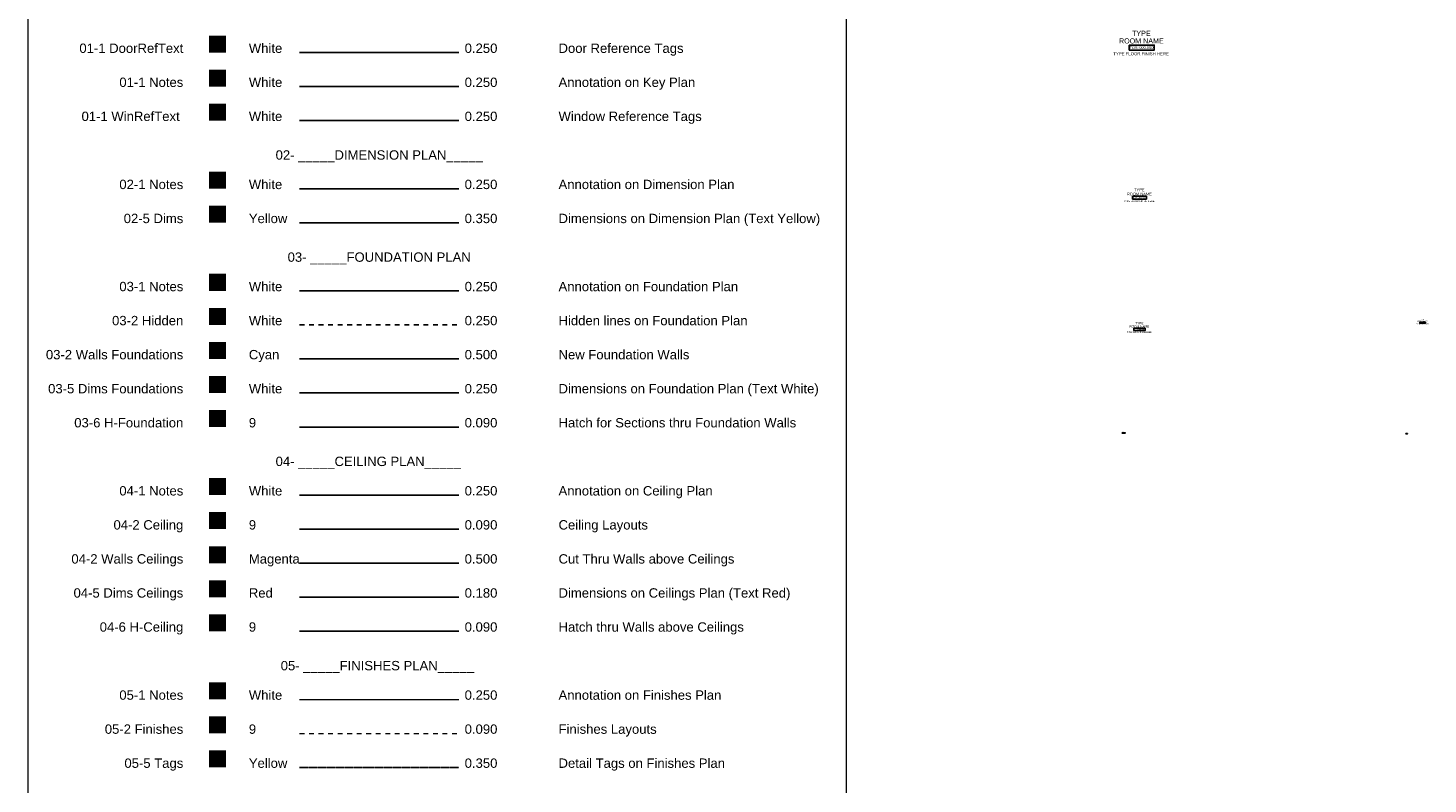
# Model space of a CAD drawing. Header units: millimetres. Extents: x -115474967 to 444143, y -74377 to 241828222.
# Tile 103 of 256: x -217560 to -176436, y 90026 to 112232. Entities that reach past the tile are written whole.
import ezdxf
from ezdxf.enums import TextEntityAlignment as Align

# ---------------------------------------------------------------- set-up
doc = ezdxf.new("R2010")
doc.units = ezdxf.units.MM
doc.header["$MEASUREMENT"] = 0
doc.linetypes.add('CENTER2', pattern=[1.125, 0.75, -0.125, 0.125, -0.125])
doc.linetypes.add('Dashed', pattern=[280, 140, -140])
for name, color, linetype in [('00-1 FloorFinish', 1, 'Continuous'), ('00-1 FloorLevel', 7, 'Continuous'), ('01-1 DoorRefText', 7, 'Continuous'), ('01-1 Notes', 7, 'Continuous'), ('01-1 WinRefText', 7, 'Continuous'), ('02-1 Notes', 7, 'Continuous'), ('02-5 Dims', 8, 'Continuous'), ('03-1 Notes', 7, 'Continuous'), ('03-2 Hidden', 7, 'Dashed'), ('03-2 Walls Foundations', 4, 'Continuous'), ('03-5 Dims Foundations', 8, 'Continuous'), ('03-6 H-Foundation', 9, 'Continuous'), ('04-1 Notes', 7, 'Continuous'), ('04-2 Ceiling', 9, 'Continuous'), ('04-2 Walls Ceilngs', 6, 'Continuous'), ('04-5 Dims Ceilings', 8, 'Continuous'), ('04-6 H-Ceiling', 9, 'Continuous'), ('05-5 Tags', 2, 'CENTER2')]:
    doc.layers.add(name, color=color, linetype=linetype)
doc.layers.add('00-1 Labels', color=4, linetype='Continuous', lineweight=35)
for name, color, linetype, plot in [('02- _____DIMENSION PLAN_____', 255, 'Continuous', False), ('03- _____FOUNDATION PLAN', 255, 'Continuous', False), ('04- _____CEILING PLAN_____', 255, 'Continuous', False), ('05- _____FINISHES PLAN_____', 255, 'Continuous', False)]:
    doc.layers.add(name, color=color, linetype=linetype, plot=plot)
for name, color, linetype, lineweight, plot in [('05-1 Notes', 3, 'Continuous', 0, False), ('05-2 Finishes Layouts', 2, 'Dashed', 0, False), ('0_cons_01', 40, 'Continuous', 0, False)]:
    doc.layers.add(name, color=color, linetype=linetype, lineweight=lineweight, plot=plot)
doc.styles.add('ARIAL', font='arial.ttf')

# ---------------------------------------------------------------- blocks, each defined once
blk = doc.blocks.new('Room Tags')
at = {"layer": '00-1 FloorLevel', "color": 2}
blk.add_lwpolyline([(-571, -76), (646, -76), (646, -325), (-571, -325)], close=True, dxfattribs=at)
at = {"layer": '00-1 FloorFinish', "style": 'ARIAL'}
blk.add_attdef('F-FINISH', text='', height=150, dxfattribs=at).set_placement((5, -578), align=Align.CENTER)
at = {"layer": '00-1 FloorLevel', "style": 'ARIAL'}
blk.add_text('TOS:', height=136.4, dxfattribs=at).set_placement((-557, -200), align=Align.MIDDLE_LEFT)
blk.add_attdef('000,000', text='', height=136, dxfattribs=at).set_placement((607, -200), align=Align.MIDDLE_RIGHT)
at = {"layer": '00-1 Labels', "style": 'ARIAL'}
for tag, p in [('ROOM1?', (19, 746)), ('ROOM2?', (19, 373)), ('ROOM3?', (19, 0))]:
    blk.add_attdef(tag, text='', height=250, dxfattribs=at).set_placement(p, align=Align.CENTER)

msp = doc.modelspace()

# ---------------------------------------------------------------- hatches: boundary and pattern name
at = {"layer": '01-1 DoorRefText'}
msp.add_hatch(color=256, dxfattribs=at).paths.add_polyline_path([(-211747.2593, 112011.86135), (-212247.2593, 112011.86135), (-212247.2593, 111511.86135), (-211747.2593, 111511.86135)])
at = {"layer": '01-1 Notes'}
msp.add_hatch(color=256, dxfattribs=at).paths.add_polyline_path([(-211747.2593, 111011.86135), (-212247.2593, 111011.86135), (-212247.2593, 110511.86135), (-211747.2593, 110511.86135)])
at = {"layer": '01-1 WinRefText'}
msp.add_hatch(color=256, dxfattribs=at).paths.add_polyline_path([(-211747.2593, 110011.86135), (-212247.2593, 110011.86135), (-212247.2593, 109511.86135), (-211747.2593, 109511.86135)])
at = {"layer": '02-1 Notes'}
msp.add_hatch(color=256, dxfattribs=at).paths.add_polyline_path([(-211747.2593, 108011.86135), (-212247.2593, 108011.86135), (-212247.2593, 107511.86135), (-211747.2593, 107511.86135)])
at = {"layer": '02-5 Dims'}
msp.add_hatch(color=256, dxfattribs=at).paths.add_polyline_path([(-211747.2593, 107011.86135), (-212247.2593, 107011.86135), (-212247.2593, 106511.86135), (-211747.2593, 106511.86135)])
at = {"layer": '03-1 Notes'}
msp.add_hatch(color=256, dxfattribs=at).paths.add_polyline_path([(-211747.2593, 105011.86135), (-212247.2593, 105011.86135), (-212247.2593, 104511.86135), (-211747.2593, 104511.86135)])
at = {"layer": '03-2 Hidden'}
msp.add_hatch(color=256, dxfattribs=at).paths.add_polyline_path([(-211747.2593, 104011.86135), (-212247.2593, 104011.86135), (-212247.2593, 103511.86135), (-211747.2593, 103511.86135)])
at = {"layer": '03-2 Walls Foundations'}
msp.add_hatch(color=256, dxfattribs=at).paths.add_polyline_path([(-211747.2593, 103011.86135), (-212247.2593, 103011.86135), (-212247.2593, 102511.86135), (-211747.2593, 102511.86135)])
at = {"layer": '03-5 Dims Foundations'}
msp.add_hatch(color=256, dxfattribs=at).paths.add_polyline_path([(-211747.2593, 102011.86135), (-212247.2593, 102011.86135), (-212247.2593, 101511.86135), (-211747.2593, 101511.86135)])
at = {"layer": '03-6 H-Foundation'}
msp.add_hatch(color=256, dxfattribs=at).paths.add_polyline_path([(-211747.2593, 101011.86135), (-212247.2593, 101011.86135), (-212247.2593, 100511.86135), (-211747.2593, 100511.86135)])
at = {"layer": '04-1 Notes'}
msp.add_hatch(color=256, dxfattribs=at).paths.add_polyline_path([(-211747.2593, 99011.86135), (-212247.2593, 99011.86135), (-212247.2593, 98511.86135), (-211747.2593, 98511.86135)])
at = {"layer": '04-2 Ceiling'}
msp.add_hatch(color=256, dxfattribs=at).paths.add_polyline_path([(-211747.2593, 98011.86135), (-212247.2593, 98011.86135), (-212247.2593, 97511.86135), (-211747.2593, 97511.86135)])
at = {"layer": '04-2 Walls Ceilngs'}
msp.add_hatch(color=256, dxfattribs=at).paths.add_polyline_path([(-211747.2593, 97011.86135), (-212247.2593, 97011.86135), (-212247.2593, 96511.86135), (-211747.2593, 96511.86135)])
at = {"layer": '04-5 Dims Ceilings'}
msp.add_hatch(color=256, dxfattribs=at).paths.add_polyline_path([(-211747.2593, 96011.86135), (-212247.2593, 96011.86135), (-212247.2593, 95511.86135), (-211747.2593, 95511.86135)])
at = {"layer": '04-6 H-Ceiling'}
msp.add_hatch(color=256, dxfattribs=at).paths.add_polyline_path([(-211747.2593, 95011.86135), (-212247.2593, 95011.86135), (-212247.2593, 94511.86135), (-211747.2593, 94511.86135)])
at = {"layer": '05-1 Notes'}
msp.add_hatch(color=256, dxfattribs=at).paths.add_polyline_path([(-211747.2593, 93011.86135), (-212247.2593, 93011.86135), (-212247.2593, 92511.86135), (-211747.2593, 92511.86135)])
at = {"layer": '05-2 Finishes Layouts'}
msp.add_hatch(color=256, dxfattribs=at).paths.add_polyline_path([(-211747.2593, 92011.86135), (-212247.2593, 92011.86135), (-212247.2593, 91511.86135), (-211747.2593, 91511.86135)])
at = {"layer": '05-5 Tags'}
msp.add_hatch(color=256, dxfattribs=at).paths.add_polyline_path([(-211747.2593, 91011.86135), (-212247.2593, 91011.86135), (-212247.2593, 90511.86135), (-211747.2593, 90511.86135)])

# ---------------------------------------------------------------- linework, layer by layer
at = {"layer": '01-1 DoorRefText'}
msp.add_line((-209582.7175, 111511.86135), (-204904.7175, 111511.86135), dxfattribs=at)
at = {"layer": '01-1 Notes'}
msp.add_line((-209582.7175, 110511.86135), (-204904.7175, 110511.86135), dxfattribs=at)
at = {"layer": '01-1 WinRefText'}
msp.add_line((-209582.7175, 109511.86135), (-204904.7175, 109511.86135), dxfattribs=at)
at = {"layer": '02-1 Notes'}
msp.add_line((-209582.7175, 107511.86135), (-204904.7175, 107511.86135), dxfattribs=at)
at = {"layer": '02-5 Dims'}
msp.add_line((-209582.7175, 106511.86135), (-204904.7175, 106511.86135), dxfattribs=at)
at = {"layer": '03-1 Notes'}
msp.add_line((-209582.7175, 104511.86135), (-204904.7175, 104511.86135), dxfattribs=at)
at = {"layer": '03-2 Hidden'}
msp.add_line((-209582.7175, 103511.86135), (-204904.7175, 103511.86135), dxfattribs=at)
at = {"layer": '03-2 Walls Foundations'}
msp.add_line((-209582.7175, 102511.86135), (-204904.7175, 102511.86135), dxfattribs=at)
at = {"layer": '03-5 Dims Foundations'}
msp.add_line((-209582.7175, 101511.86135), (-204904.7175, 101511.86135), dxfattribs=at)
at = {"layer": '03-6 H-Foundation'}
msp.add_line((-209582.7175, 100511.86135), (-204904.7175, 100511.86135), dxfattribs=at)
at = {"layer": '04-1 Notes'}
msp.add_line((-209582.7175, 98511.86135), (-204904.7175, 98511.86135), dxfattribs=at)
at = {"layer": '04-2 Ceiling'}
msp.add_line((-209582.7175, 97511.86135), (-204904.7175, 97511.86135), dxfattribs=at)
at = {"layer": '04-2 Walls Ceilngs'}
msp.add_line((-209582.7175, 96511.86135), (-204904.7175, 96511.86135), dxfattribs=at)
at = {"layer": '04-5 Dims Ceilings'}
msp.add_line((-209582.7175, 95511.86135), (-204904.7175, 95511.86135), dxfattribs=at)
at = {"layer": '04-6 H-Ceiling'}
msp.add_line((-209582.7175, 94511.86135), (-204904.7175, 94511.86135), dxfattribs=at)
at = {"layer": '05-1 Notes'}
msp.add_line((-209582.7175, 92511.86135), (-204904.7175, 92511.86135), dxfattribs=at)
at = {"layer": '05-2 Finishes Layouts'}
msp.add_line((-209582.7175, 91511.86135), (-204904.7175, 91511.86135), dxfattribs=at)
at = {"layer": '05-5 Tags'}
msp.add_line((-209582.7175, 90511.86135), (-204904.7175, 90511.86135), dxfattribs=at)
at = {"layer": '0_cons_01'}
msp.add_lwpolyline([(-193521.84222, 178387.48025), (-217560.05823, 178387.48025), (-217560.05823, 67533.8551), (-193521.84222, 67533.8551)], close=True, dxfattribs=at)

# ---------------------------------------------------------------- block references
ref = msp.add_blockref('Room Tags', (-184867.16868, 111777.79974), dxfattribs=dict(xscale=0.6000000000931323, yscale=0.6000000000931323, zscale=0.6000000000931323))
ref.add_attrib('ROOM2?', 'TYPE', dxfattribs={"layer": '00-1 Labels', "height": 150, "style": 'ARIAL'}).set_placement((-184855.76868, 112001.66154), align=Align.CENTER)
ref.add_attrib('ROOM3?', 'ROOM NAME', dxfattribs={"layer": '00-1 Labels', "height": 150, "style": 'ARIAL'}).set_placement((-184855.76868, 111777.79974), align=Align.CENTER)
ref.add_attrib('000,000', '000,000', dxfattribs={"layer": '00-1 FloorLevel', "height": 81.818182, "style": 'ARIAL'}).set_placement((-184503.05506, 111657.69399), align=Align.MIDDLE_RIGHT)
ref.add_attrib('F-FINISH', 'TYPE FLOOR FINISH HERE', dxfattribs={"layer": '00-1 FloorFinish', "height": 90, "style": 'ARIAL'}).set_placement((-184864.12016, 111431.00023), align=Align.CENTER)
ref = msp.add_blockref('Room Tags', (-184922.0838, 107314.41792), dxfattribs=dict(xscale=0.3333333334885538, yscale=0.3333333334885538, zscale=0.3333333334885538))
ref.add_attrib('ROOM2?', 'TYPE', dxfattribs={"layer": '00-1 Labels', "height": 83.333333, "style": 'ARIAL'}).set_placement((-184915.75046, 107438.78559), align=Align.CENTER)
ref.add_attrib('ROOM3?', 'ROOM NAME', dxfattribs={"layer": '00-1 Labels', "height": 83.333333, "style": 'ARIAL'}).set_placement((-184915.75046, 107314.41792), align=Align.CENTER)
ref.add_attrib('000,000', '000,000', dxfattribs={"layer": '00-1 FloorLevel', "height": 45.454545, "style": 'ARIAL'}).set_placement((-184719.79845, 107247.69251), align=Align.MIDDLE_RIGHT)
ref.add_attrib('F-FINISH', 'TYPE FLOOR FINISH HERE', dxfattribs={"layer": '00-1 FloorFinish', "height": 50, "style": 'ARIAL'}).set_placement((-184920.39017, 107121.75153), align=Align.CENTER)
ref = msp.add_blockref('Room Tags', (-176598.2838, 103600.85137), dxfattribs=dict(xscale=0.1333333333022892, yscale=0.1333333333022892, zscale=0.1333333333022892))
ref.add_attrib('ROOM2?', 'TYPE', dxfattribs={"layer": '00-1 Labels', "height": 33.333333, "style": 'ARIAL'}).set_placement((-176595.75046, 103650.59843), align=Align.CENTER)
ref.add_attrib('ROOM3?', 'ROOM NAME', dxfattribs={"layer": '00-1 Labels', "height": 33.333333, "style": 'ARIAL'}).set_placement((-176595.75046, 103600.85137), align=Align.CENTER)
ref.add_attrib('000,000', '000,000', dxfattribs={"layer": '00-1 FloorLevel', "height": 18.181818, "style": 'ARIAL'}).set_placement((-176517.36966, 103574.1612), align=Align.MIDDLE_RIGHT)
ref.add_attrib('F-FINISH', 'TYPE FLOOR FINISH HERE', dxfattribs={"layer": '00-1 FloorFinish', "height": 20, "style": 'ARIAL'}).set_placement((-176597.60635, 103523.78481), align=Align.CENTER)
ref = msp.add_blockref('Room Tags', (-184920.81713, 103431.91792), dxfattribs=dict(xscale=0.2666666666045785, yscale=0.2666666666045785, zscale=0.2666666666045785))
ref.add_attrib('ROOM2?', 'TYPE', dxfattribs={"layer": '00-1 Labels', "height": 66.666667, "style": 'ARIAL'}).set_placement((-184915.75046, 103531.41206), align=Align.CENTER)
ref.add_attrib('ROOM3?', 'ROOM NAME', dxfattribs={"layer": '00-1 Labels', "height": 66.666667, "style": 'ARIAL'}).set_placement((-184915.75046, 103431.91792), align=Align.CENTER)
ref.add_attrib('000,000', '000,000', dxfattribs={"layer": '00-1 FloorLevel', "height": 36.363636, "style": 'ARIAL'}).set_placement((-184758.98886, 103378.53759), align=Align.MIDDLE_RIGHT)
ref.add_attrib('F-FINISH', 'TYPE FLOOR FINISH HERE', dxfattribs={"layer": '00-1 FloorFinish', "height": 40, "style": 'ARIAL'}).set_placement((-184919.46223, 103277.78481), align=Align.CENTER)
ref = msp.add_blockref('Room Tags', (-185377.01713, 100348.31809), dxfattribs=dict(xscale=0.06666666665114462, yscale=0.06666666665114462, zscale=0.06666666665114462))
ref.add_attrib('ROOM2?', 'TYPE', dxfattribs={"layer": '00-1 Labels', "height": 16.666667, "style": 'ARIAL'}).set_placement((-185375.75046, 100373.19162), align=Align.CENTER)
ref.add_attrib('ROOM3?', 'ROOM NAME', dxfattribs={"layer": '00-1 Labels', "height": 16.666667, "style": 'ARIAL'}).set_placement((-185375.75046, 100348.31809), align=Align.CENTER)
ref.add_attrib('000,000', '000,000', dxfattribs={"layer": '00-1 FloorLevel', "height": 9.090909, "style": 'ARIAL'}).set_placement((-185336.56006, 100334.973), align=Align.MIDDLE_RIGHT)
ref.add_attrib('F-FINISH', 'TYPE FLOOR FINISH HERE', dxfattribs={"layer": '00-1 FloorFinish', "height": 10, "style": 'ARIAL'}).set_placement((-185376.67841, 100309.78481), align=Align.CENTER)
ref = msp.add_blockref('Room Tags', (-177064.21976, 100320.8354), dxfattribs=dict(xscale=0.03333333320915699, yscale=0.03333333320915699, zscale=0.03333333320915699))
ref.add_attrib('ROOM2?', 'TYPE', dxfattribs={"layer": '00-1 Labels', "height": 8.333333, "style": 'ARIAL', "width": 1}).set_placement((-177063.58642, 100333.27217), align=Align.CENTER)
ref.add_attrib('ROOM3?', 'ROOM NAME', dxfattribs={"layer": '00-1 Labels', "height": 8.333333, "style": 'ARIAL', "width": 1}).set_placement((-177063.58642, 100320.8354), align=Align.CENTER)
ref.add_attrib('000,000', '000,000', dxfattribs={"layer": '00-1 FloorLevel', "height": 4.545455, "style": 'ARIAL', "width": 1}).set_placement((-177043.99122, 100314.16286), align=Align.MIDDLE_RIGHT)
ref.add_attrib('F-FINISH', 'TYPE FLOOR FINISH HERE', dxfattribs={"layer": '00-1 FloorFinish', "height": 5, "style": 'ARIAL', "width": 1}).set_placement((-177064.05039, 100301.56876), align=Align.CENTER)

# ---------------------------------------------------------------- texts
at = {"layer": '01-1 DoorRefText', "style": 'ARIAL'}
msp.add_text('01-1 DoorRefText', height=275, dxfattribs=at).set_placement((-212998.21083, 111500.61138), align=Align.RIGHT)
for s, p in [('White', (-211073.02321, 111500.61138)), ('0.250', (-204733.19326, 111500.61138)), ('Door Reference Tags', (-201975.79646, 111500.61138))]:
    msp.add_text(s, height=275, dxfattribs=at).set_placement(p)
at = {"layer": '01-1 Notes', "style": 'ARIAL'}
msp.add_text('01-1 Notes', height=275, dxfattribs=at).set_placement((-212998.21083, 110500.61138), align=Align.RIGHT)
for s, p in [('White', (-211073.02321, 110500.61138)), ('0.250', (-204733.19326, 110500.61138)), ('Annotation on Key Plan', (-201975.79646, 110500.61138))]:
    msp.add_text(s, height=275, dxfattribs=at).set_placement(p)
at = {"layer": '01-1 WinRefText', "style": 'ARIAL'}
msp.add_text('01-1 WinRefText ', height=275, dxfattribs=at).set_placement((-212998.21083, 109500.61138), align=Align.RIGHT)
for s, p in [('Window Reference Tags', (-201975.79646, 109500.61138)), ('White', (-211073.02321, 109500.61138)), ('0.250', (-204733.19326, 109500.61138))]:
    msp.add_text(s, height=275, dxfattribs=at).set_placement(p)
at = {"layer": '02- _____DIMENSION PLAN_____', "style": 'ARIAL'}
msp.add_text('02- _____DIMENSION PLAN_____', height=275, dxfattribs=at).set_placement((-207243.7175, 108365.28262), align=Align.CENTER)
at = {"layer": '02-1 Notes', "style": 'ARIAL'}
msp.add_text('02-1 Notes', height=275, dxfattribs=at).set_placement((-212998.21083, 107500.61138), align=Align.RIGHT)
for s, p in [('White', (-211073.02321, 107500.61138)), ('0.250', (-204733.19326, 107500.61138)), ('Annotation on Dimension Plan', (-201975.79646, 107500.61138))]:
    msp.add_text(s, height=275, dxfattribs=at).set_placement(p)
at = {"layer": '02-5 Dims', "style": 'ARIAL'}
msp.add_text('02-5 Dims', height=275, dxfattribs=at).set_placement((-212998.21083, 106500.61138), align=Align.RIGHT)
for s, p in [('Yellow', (-211073.02321, 106500.61138)), ('0.350', (-204733.19326, 106500.61138)), ('Dimensions on Dimension Plan (Text Yellow)', (-201975.79646, 106500.61138))]:
    msp.add_text(s, height=275, dxfattribs=at).set_placement(p)
at = {"layer": '03- _____FOUNDATION PLAN', "style": 'ARIAL'}
msp.add_text('03- _____FOUNDATION PLAN', height=275, dxfattribs=at).set_placement((-207243.7175, 105365.28262), align=Align.CENTER)
at = {"layer": '03-1 Notes', "style": 'ARIAL'}
msp.add_text('03-1 Notes', height=275, dxfattribs=at).set_placement((-212998.21083, 104500.61138), align=Align.RIGHT)
for s, p in [('White', (-211073.02321, 104500.61138)), ('0.250', (-204733.19326, 104500.61138)), ('Annotation on Foundation Plan', (-201975.79646, 104500.61138))]:
    msp.add_text(s, height=275, dxfattribs=at).set_placement(p)
at = {"layer": '03-2 Hidden', "style": 'ARIAL'}
msp.add_text('03-2 Hidden', height=275, dxfattribs=at).set_placement((-212998.21083, 103500.61138), align=Align.RIGHT)
for s, p in [('White', (-211073.02321, 103500.61138)), ('0.250', (-204733.19326, 103500.61138)), ('Hidden lines on Foundation Plan', (-201975.79646, 103500.61138))]:
    msp.add_text(s, height=275, dxfattribs=at).set_placement(p)
at = {"layer": '03-2 Walls Foundations', "style": 'ARIAL'}
msp.add_text('03-2 Walls Foundations', height=275, dxfattribs=at).set_placement((-212998.21083, 102500.61138), align=Align.RIGHT)
for s, p in [('Cyan', (-211073.02321, 102500.61138)), ('0.500', (-204733.19326, 102500.61138)), ('New Foundation Walls', (-201975.79646, 102500.61138))]:
    msp.add_text(s, height=275, dxfattribs=at).set_placement(p)
at = {"layer": '03-5 Dims Foundations', "style": 'ARIAL'}
msp.add_text('03-5 Dims Foundations', height=275, dxfattribs=at).set_placement((-212998.21083, 101500.61138), align=Align.RIGHT)
for s, p in [('White', (-211073.02321, 101500.61138)), ('0.250', (-204733.19326, 101500.61138)), ('Dimensions on Foundation Plan (Text White)', (-201975.79646, 101500.61138))]:
    msp.add_text(s, height=275, dxfattribs=at).set_placement(p)
at = {"layer": '03-6 H-Foundation', "style": 'ARIAL'}
msp.add_text('03-6 H-Foundation', height=275, dxfattribs=at).set_placement((-212998.21083, 100500.61138), align=Align.RIGHT)
for s, p in [('9', (-211073.02321, 100500.61138)), ('0.090', (-204733.19326, 100500.61138)), ('Hatch for Sections thru Foundation Walls', (-201975.79646, 100500.61138))]:
    msp.add_text(s, height=275, dxfattribs=at).set_placement(p)
at = {"layer": '04- _____CEILING PLAN_____', "style": 'ARIAL'}
msp.add_text('04- _____CEILING PLAN_____      ', height=275, dxfattribs=at).set_placement((-207243.7175, 99365.28262), align=Align.CENTER)
at = {"layer": '04-1 Notes', "style": 'ARIAL'}
msp.add_text('04-1 Notes', height=275, dxfattribs=at).set_placement((-212998.21083, 98500.61138), align=Align.RIGHT)
for s, p in [('White', (-211073.02321, 98500.61138)), ('0.250', (-204733.19326, 98500.61138)), ('Annotation on Ceiling Plan', (-201975.79646, 98500.61138))]:
    msp.add_text(s, height=275, dxfattribs=at).set_placement(p)
at = {"layer": '04-2 Ceiling', "style": 'ARIAL'}
msp.add_text('04-2 Ceiling', height=275, dxfattribs=at).set_placement((-212998.21083, 97500.61138), align=Align.RIGHT)
for s, p in [('9', (-211073.02321, 97500.61138)), ('0.090', (-204733.19326, 97500.61138)), ('Ceiling Layouts', (-201975.79646, 97500.61138))]:
    msp.add_text(s, height=275, dxfattribs=at).set_placement(p)
at = {"layer": '04-2 Walls Ceilngs', "style": 'ARIAL'}
msp.add_text('04-2 Walls Ceilings', height=275, dxfattribs=at).set_placement((-212998.21083, 96500.61138), align=Align.RIGHT)
for s, p in [('Magenta', (-211073.02321, 96500.61138)), ('0.500', (-204733.19326, 96500.61138)), ('Cut Thru Walls above Ceilings', (-201975.79646, 96500.61138))]:
    msp.add_text(s, height=275, dxfattribs=at).set_placement(p)
at = {"layer": '04-5 Dims Ceilings', "style": 'ARIAL'}
msp.add_text('04-5 Dims Ceilings', height=275, dxfattribs=at).set_placement((-212998.21083, 95500.61138), align=Align.RIGHT)
for s, p in [('Red', (-211073.02321, 95500.61138)), ('0.180', (-204733.19326, 95500.61138)), ('Dimensions on Ceilings Plan (Text Red)', (-201975.79646, 95500.61138))]:
    msp.add_text(s, height=275, dxfattribs=at).set_placement(p)
at = {"layer": '04-6 H-Ceiling', "style": 'ARIAL'}
msp.add_text('04-6 H-Ceiling', height=275, dxfattribs=at).set_placement((-212998.21083, 94500.61138), align=Align.RIGHT)
for s, p in [('9', (-211073.02321, 94500.61138)), ('0.090', (-204733.19326, 94500.61138)), ('Hatch thru Walls above Ceilings', (-201975.79646, 94500.61138))]:
    msp.add_text(s, height=275, dxfattribs=at).set_placement(p)
at = {"layer": '05- _____FINISHES PLAN_____', "style": 'ARIAL'}
msp.add_text('05- _____FINISHES PLAN_____ ', height=275, dxfattribs=at).set_placement((-207243.7175, 93365.28262), align=Align.CENTER)
at = {"layer": '05-1 Notes', "style": 'ARIAL'}
msp.add_text('05-1 Notes', height=275, dxfattribs=at).set_placement((-212998.21083, 92500.61138), align=Align.RIGHT)
for s, p in [('White', (-211073.02321, 92500.61138)), ('0.250', (-204733.19326, 92500.61138)), ('Annotation on Finishes Plan', (-201975.79646, 92500.61138))]:
    msp.add_text(s, height=275, dxfattribs=at).set_placement(p)
at = {"layer": '05-2 Finishes Layouts', "style": 'ARIAL'}
msp.add_text('05-2 Finishes', height=275, dxfattribs=at).set_placement((-212998.21083, 91500.61138), align=Align.RIGHT)
for s, p in [('9', (-211073.02321, 91500.61138)), ('0.090', (-204733.19326, 91500.61138)), ('Finishes Layouts', (-201975.79646, 91500.61138))]:
    msp.add_text(s, height=275, dxfattribs=at).set_placement(p)
at = {"layer": '05-5 Tags', "style": 'ARIAL'}
msp.add_text('05-5 Tags', height=275, dxfattribs=at).set_placement((-212998.21083, 90500.61138), align=Align.RIGHT)
for s, p in [('Yellow', (-211073.02321, 90500.61138)), ('0.350', (-204733.19326, 90500.61138)), ('Detail Tags on Finishes Plan', (-201975.79646, 90500.61138))]:
    msp.add_text(s, height=275, dxfattribs=at).set_placement(p)

doc.saveas('drawing.dxf')
